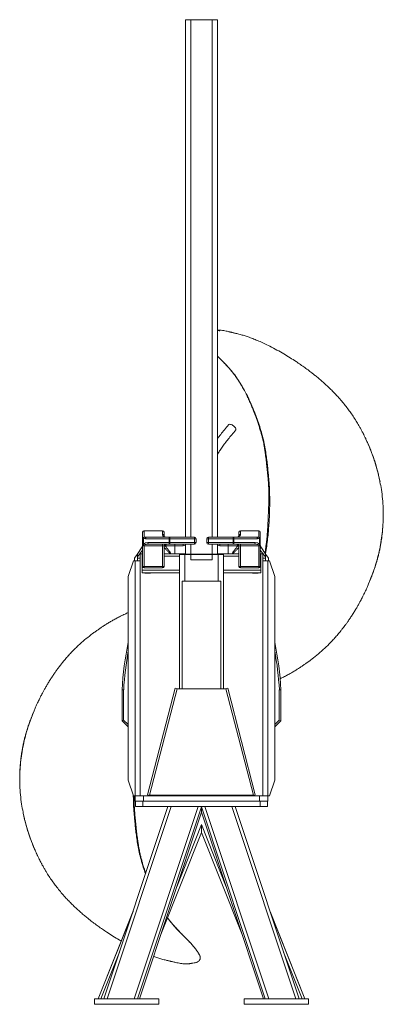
# Model space of a CAD drawing. Header units: millimetres. Extents: x 12 to 692, y 25 to 1867.
import ezdxf

# ---------------------------------------------------------------- set-up
doc = ezdxf.new("R2010")
doc.units = ezdxf.units.MM

msp = doc.modelspace()

# ---------------------------------------------------------------- linework, layer by layer
at = {"color": 7, "linetype": 'Continuous', "lineweight": 15}
for p, q in [((321.9, 899.5), (321.9, 1867.5)), ((331.9, 1867.5), (321.9, 1867.5)), ((371.9, 1867.5), (331.9, 1867.5)), ((331.9, 899.5), (331.9, 1867.5)), ((381.9, 1867.5), (371.9, 1867.5)), ((371.9, 899.5), (371.9, 1867.5)), ((381.9, 899.5), (381.9, 1867.5)), ((381.9, 1285.8), (386.2, 1285.7)), ((658.8, 1083.8), (658.6, 1084.3)), ((691.7, 943.9), (691.7, 944.4)), ((241.9, 896.9), (241.9, 908.5)), ((244.9, 911.5), (278.9, 911.5)), ((278.9, 911.3), (244.9, 911.3)), ((244.9, 911.3), (244.9, 899.7)), ((278.9, 911.3), (278.9, 911.5)), ((278.9, 905.3), (278.9, 911.3)), ((281.9, 908.5), (281.9, 902.5)), ((421.9, 902.5), (421.9, 908.5)), ((424.9, 911.5), (424.9, 911.3)), ((424.9, 911.5), (458.9, 911.5)), ((424.9, 911.3), (424.9, 905.3)), ((458.9, 911.3), (424.9, 911.3)), ((458.9, 911.5), (458.9, 911.3)), ((458.9, 899.7), (458.9, 911.3)), ((461.9, 908.5), (461.9, 896.9)), ((243.4, 896.9), (241.9, 896.9)), ((241.9, 886.9), (241.9, 896.9)), ((243.4, 886.9), (241.9, 886.9)), ((241.9, 883.2), (241.9, 886.9)), ((243.4, 896.9), (243.4, 886.9)), ((243.6, 896.9), (243.4, 896.9)), ((244.9, 899.7), (245.1, 899.7)), ((244.9, 885), (244.9, 883.2)), ((245.1, 899.7), (282.7, 899.7)), ((291.2, 896.5), (247.4, 896.5)), ((248.9, 899.5), (292.7, 899.5)), ((251.6, 889.2), (291.2, 889.2)), ((292.7, 886.2), (253.1, 886.2)), ((278.9, 883.2), (278.9, 886.2)), ((282.1, 886.2), (282.1, 886.2)), ((283.3, 883.7), (282.2, 884.4)), ((292.7, 896.5), (291.2, 896.5)), ((291.2, 889.2), (291.2, 896.5)), ((291.2, 889.2), (292.7, 889.2)), ((292.7, 899.5), (338.9, 899.5)), ((292.7, 899.5), (292.7, 896.5)), ((292.7, 896.5), (292.7, 889.2)), ((338.9, 896.5), (292.7, 896.5)), ((292.7, 889.2), (338.9, 889.2)), ((292.7, 889.2), (292.7, 886.2)), ((338.9, 886.2), (292.7, 886.2)), ((301.9, 883.2), (301.9, 886.2)), ((317.9, 883.2), (317.9, 886.2)), ((321.9, 867.5), (321.9, 886.2)), ((331.9, 867.5), (331.9, 886.2)), ((338.9, 899.5), (338.9, 896.5)), ((338.9, 889.2), (338.9, 896.5)), ((341.9, 896.5), (338.9, 896.5)), ((338.9, 889.2), (341.9, 889.2)), ((338.9, 886.2), (338.9, 889.2)), ((341.9, 896.5), (341.9, 889.2)), ((361.9, 889.2), (361.9, 896.5)), ((364.9, 896.5), (361.9, 896.5)), ((364.9, 889.2), (361.9, 889.2)), ((364.9, 899.5), (411.1, 899.5)), ((364.9, 899.5), (364.9, 896.5)), ((411.1, 896.5), (364.9, 896.5)), ((364.9, 896.5), (364.9, 889.2)), ((364.9, 889.2), (364.9, 886.2)), ((364.9, 889.2), (411.1, 889.2)), ((411.1, 886.2), (364.9, 886.2)), ((371.9, 867.5), (371.9, 886.2)), ((381.9, 867.5), (381.9, 886.2)), ((385.9, 886.2), (385.9, 883.2)), ((401.9, 886.2), (401.9, 883.2)), ((411.1, 899.5), (411.1, 896.5)), ((411.1, 899.5), (455, 899.5)), ((412.6, 896.5), (411.1, 896.5)), ((411.1, 889.2), (411.1, 896.5)), ((411.1, 889.2), (411.1, 886.2)), ((411.1, 889.2), (412.6, 889.2)), ((450.8, 886.2), (411.1, 886.2)), ((412.6, 896.5), (412.6, 889.2)), ((456.5, 896.5), (412.6, 896.5)), ((412.6, 889.2), (452.3, 889.2)), ((421.6, 884.4), (420.5, 883.7)), ((421.2, 899.7), (458.8, 899.7)), ((421.8, 886.2), (421.8, 886.2)), ((424.9, 886.2), (424.9, 883.2)), ((458.8, 899.7), (458.9, 899.7)), ((458.9, 883.2), (458.9, 885)), ((460.4, 896.9), (460.3, 896.9)), ((460.4, 886.9), (460.4, 896.9)), ((461.9, 896.9), (460.4, 896.9)), ((460.4, 886.9), (461.9, 886.9)), ((461.9, 896.9), (461.9, 886.9)), ((461.9, 886.9), (461.9, 883.2)), ((226.9, 860.2), (231.5, 867)), ((231.5, 867), (241.1, 881.2)), ((241.9, 875.3), (232.5, 862.8)), ((237.2, 415.6), (237.2, 868)), ((237.2, 868), (241.3, 868)), ((241.9, 868), (241.3, 868)), ((241.3, 868), (241.3, 864)), ((244.9, 883.2), (241.9, 883.2)), ((241.9, 844.8), (241.9, 883.2)), ((278.9, 883.2), (244.9, 883.2)), ((244.9, 883.2), (244.9, 844.8)), ((278.9, 883.2), (281.9, 883.2)), ((278.9, 844.8), (278.9, 883.2)), ((281.9, 883.2), (281.9, 844.8)), ((310.7, 868), (281.9, 868)), ((301.9, 883.2), (284.3, 883.2)), ((317.9, 883.2), (301.9, 883.2)), ((301.9, 883.2), (301.9, 868)), ((310.7, 868), (310.7, 867)), ((310.7, 868), (321.9, 868)), ((310.7, 615.4), (310.7, 867)), ((310.7, 867), (320.7, 867)), ((383.1, 867.5), (320.7, 867.5)), ((320.7, 867.5), (320.7, 867)), ((320.7, 817.3), (320.7, 867)), ((320.7, 867), (331.8, 867)), ((331.8, 867), (331.8, 856.9)), ((372, 867), (331.8, 867)), ((372, 867), (372, 856.9)), ((372, 867), (383.1, 867)), ((381.9, 868), (393.2, 868)), ((383.1, 867.5), (383.1, 867)), ((383.1, 867), (393.2, 867)), ((383.1, 867), (383.1, 817.3)), ((401.9, 883.2), (385.9, 883.2)), ((421.9, 868), (393.2, 868)), ((393.2, 868), (393.2, 867)), ((393.2, 615.4), (393.2, 867)), ((419.6, 883.2), (401.9, 883.2)), ((401.9, 868), (401.9, 883.2)), ((421.9, 883.2), (424.9, 883.2)), ((421.9, 844.8), (421.9, 883.2)), ((458.9, 883.2), (424.9, 883.2)), ((424.9, 883.2), (424.9, 844.8)), ((461.9, 883.2), (458.9, 883.2)), ((458.9, 844.8), (458.9, 883.2)), ((461.9, 883.2), (461.9, 844.8)), ((471.3, 862.8), (461.9, 875.3)), ((462.6, 868), (461.9, 868)), ((462.6, 868), (462.6, 864)), ((462.6, 868), (466.6, 868)), ((462.8, 881.2), (472.4, 867)), ((466.6, 868), (466.6, 415.6)), ((472.4, 867), (476.9, 860.2)), ((225, 855.2), (215.1, 826)), ((227.8, 855.2), (225, 855.2)), ((226.9, 860.2), (226.9, 855.2)), ((227.8, 855.2), (237.2, 855.2)), ((227.8, 855.2), (227.8, 415.6)), ((232.4, 860.1), (232.4, 855.2)), ((237.2, 860.1), (232.4, 860.1)), ((241.3, 837.9), (241.3, 864)), ((241.9, 864), (241.3, 864)), ((310.7, 864), (281.9, 864)), ((372, 856.9), (331.8, 856.9)), ((421.9, 864), (393.2, 864)), ((462.6, 864), (461.9, 864)), ((462.6, 837.9), (462.6, 864)), ((471.5, 860.1), (466.6, 860.1)), ((466.6, 855.2), (476.1, 855.2)), ((471.5, 855.2), (471.5, 860.1)), ((476.1, 855.2), (476.1, 415.6)), ((476.1, 855.2), (478.8, 855.2)), ((476.9, 860.2), (476.9, 855.2)), ((478.8, 855.2), (488.8, 826)), ((241.3, 832.8), (241.3, 837.9)), ((241.3, 837.9), (310.7, 837.9)), ((246.3, 832.8), (241.3, 832.8)), ((244.9, 844.8), (241.9, 844.8)), ((244.9, 844.8), (278.9, 844.8)), ((244.9, 844.8), (244.9, 841.8)), ((244.9, 841.8), (278.9, 841.8)), ((256.4, 832.8), (246.3, 832.8)), ((246.3, 831.8), (246.3, 832.8)), ((256.4, 831.8), (246.3, 831.8)), ((310.7, 832.8), (256.4, 832.8)), ((256.4, 831.8), (256.4, 832.8)), ((278.9, 844.8), (281.9, 844.8)), ((278.9, 841.8), (278.9, 844.8)), ((393.2, 837.9), (462.6, 837.9)), ((447.5, 832.8), (393.2, 832.8)), ((421.9, 844.8), (424.9, 844.8)), ((458.9, 844.8), (424.9, 844.8)), ((424.9, 844.8), (424.9, 841.8)), ((424.9, 841.8), (458.9, 841.8)), ((457.6, 832.8), (447.5, 832.8)), ((447.5, 831.8), (447.5, 832.8)), ((457.6, 831.8), (447.5, 831.8)), ((462.6, 832.8), (457.6, 832.8)), ((457.6, 831.8), (457.6, 832.8)), ((461.9, 844.8), (458.9, 844.8)), ((458.9, 841.8), (458.9, 844.8)), ((462.6, 837.9), (462.6, 832.8)), ((215.1, 444.7), (215.1, 826)), ((315.7, 615.4), (315.7, 817.3)), ((315.7, 817.3), (388.1, 817.3)), ((388.1, 817.3), (388.1, 615.4)), ((488.8, 444.7), (488.8, 826)), ((206.4, 614), (203.4, 614.1)), ((203.4, 614.1), (203.4, 556.1)), ((206.4, 614), (206.4, 557.3)), ((251.3, 417.3), (302.9, 617)), ((254.8, 416.6), (306.7, 615.4)), ((302.9, 617), (309.1, 615.4)), ((306.7, 615.4), (397.2, 615.4)), ((394.7, 615.4), (401, 617)), ((397.2, 615.4), (449, 416.6)), ((452.5, 417.3), (401, 617)), ((497.4, 614), (500.4, 614.1)), ((497.4, 614), (497.4, 557.3)), ((500.4, 614.1), (500.4, 556.1)), ((206.4, 557.3), (203.4, 556.1)), ((203.4, 556.1), (215.1, 544.5)), ((206.4, 557.3), (215.1, 548.7)), ((497.4, 557.3), (488.8, 548.7)), ((500.4, 556.1), (488.8, 544.5)), ((497.4, 557.3), (500.4, 556.1)), ((12.1, 444.3), (12.1, 443.7)), ((215.1, 444.7), (225, 415.6)), ((488.8, 444.7), (478.8, 415.6)), ((225, 415.6), (227.8, 415.6)), ((227.8, 415.6), (228.2, 415.6)), ((228.2, 405.5), (228.2, 415.6)), ((243.3, 415.6), (228.2, 415.6)), ((243.3, 405.5), (228.2, 405.5)), ((228.4, 395.5), (228.4, 405.5)), ((242.4, 395.5), (242.4, 405.5)), ((243.3, 405.5), (243.3, 415.6)), ((460.6, 415.6), (243.3, 415.6)), ((460.6, 405.5), (243.3, 405.5)), ((251.3, 417.3), (254.8, 416.4)), ((254.8, 415.6), (254.8, 416.6)), ((449, 416.6), (254.8, 416.6)), ((449, 416.4), (452.5, 417.3)), ((449, 415.6), (449, 416.6)), ((460.6, 405.5), (460.6, 415.6)), ((475.7, 415.6), (460.6, 415.6)), ((475.7, 405.5), (460.6, 405.5)), ((461.4, 405.5), (461.4, 395.5)), ((475.4, 395.5), (475.4, 405.5)), ((475.7, 405.5), (475.7, 415.6)), ((475.7, 415.6), (476.1, 415.6)), ((478.8, 415.6), (476.1, 415.6)), ((289.1, 395.5), (169.5, 35.5)), ((175.4, 35.5), (295, 395.5)), ((225.9, 35.5), (345.5, 395.5)), ((228.4, 395.5), (242.4, 395.5)), ((232.6, 35.5), (351.9, 394.7)), ((242.4, 395.5), (461.4, 395.5)), ((351.9, 394.7), (351.9, 395.5)), ((351.9, 394.7), (471.2, 35.5)), ((351.9, 384.7), (351.9, 394.7)), ((358.4, 395.5), (478, 35.5)), ((408.9, 395.5), (528.4, 35.5)), ((534.3, 35.5), (414.8, 395.5)), ((461.4, 395.5), (475.4, 395.5)), ((235.9, 35.5), (351.9, 384.7)), ((235.9, 35.5), (351.9, 384.7)), ((351.9, 384.7), (467.9, 35.5)), ((351.9, 384.7), (467.9, 35.5)), ((351.9, 384.7), (351.9, 384.7)), ((351.9, 361.8), (305.6, 245.3)), ((351.9, 361.8), (351.9, 347.1)), ((398.2, 245.3), (351.9, 361.8)), ((275.9, 155.8), (351.9, 347.1)), ((351.9, 347.1), (428, 155.8)), ((45, 304.4), (45.3, 303.9)), ((223.9, 199.2), (158.8, 35.5)), ((223.8, 198.8), (158.9, 35.5)), ((545, 35.5), (480, 199.2)), ((545, 35.5), (480.1, 198.8)), ((198.6, 123.1), (163.8, 35.5)), ((349.5, 110.9), (348.4, 108.6)), ((349.5, 115), (349.4, 115.2)), ((540.1, 35.5), (505.2, 123.1)), ((151.9, 35.5), (271.9, 35.5)), ((151.9, 35.5), (151.9, 25.5)), ((151.9, 25.5), (271.9, 25.5)), ((271.9, 35.5), (271.9, 25.5)), ((431.9, 35.5), (431.9, 25.5)), ((431.9, 35.5), (551.9, 35.5)), ((431.9, 25.5), (551.9, 25.5)), ((551.9, 35.5), (551.9, 25.5))]:
    msp.add_line(p, q, dxfattribs=at)
at = {"color": 7, "linetype": 'Continuous', "lineweight": 15, "flags": 128}
for points in [[(415.9, 1099.9), (416, 1100.1), (416.3, 1100.9), (416.3, 1101.9), (415.9, 1103), (415.3, 1104.2), (414.4, 1105.4), (413.2, 1106.5), (411.9, 1107.6), (410.5, 1108.6), (409, 1109.4), (407.6, 1110), (406.2, 1110.4), (404.9, 1110.5), (403.8, 1110.4), (403, 1110), (402.6, 1109.6)], [(244.9, 885), (244.3, 885.1), (243.8, 885.2), (243.3, 885.3), (242.8, 885.6), (242.4, 885.9), (242.2, 886.2), (242, 886.5), (241.9, 886.9)], [(248.9, 899.5), (248.6, 899.4), (248.3, 899.3), (248.1, 899), (247.8, 898.6), (247.7, 898.2), (247.5, 897.6), (247.4, 897.1), (247.4, 896.5)], [(251.6, 889.2), (251.6, 888.6), (251.7, 888), (251.8, 887.5), (252, 887.1), (252.2, 886.7), (252.5, 886.4), (252.8, 886.2), (253.1, 886.2)], [(292.7, 899.5), (292.4, 899.4), (292.2, 899.3), (291.9, 899), (291.7, 898.6), (291.5, 898.2), (291.3, 897.6), (291.3, 897.1), (291.2, 896.5)], [(291.2, 889.2), (291.3, 888.6), (291.3, 888), (291.5, 887.5), (291.7, 887.1), (291.9, 886.7), (292.2, 886.4), (292.4, 886.2), (292.7, 886.2)], [(411.1, 899.5), (411.4, 899.4), (411.7, 899.3), (412, 899), (412.2, 898.6), (412.4, 898.2), (412.5, 897.6), (412.6, 897.1), (412.6, 896.5)], [(412.6, 889.2), (412.6, 888.6), (412.5, 888), (412.4, 887.5), (412.2, 887.1), (412, 886.7), (411.7, 886.4), (411.4, 886.2), (411.1, 886.2)], [(452.3, 889.2), (452.3, 888.6), (452.2, 888), (452, 887.5), (451.8, 887.1), (451.6, 886.7), (451.4, 886.4), (451.1, 886.2), (450.8, 886.2)], [(455, 899.5), (455.2, 899.4), (455.5, 899.3), (455.8, 899), (456, 898.6), (456.2, 898.2), (456.3, 897.6), (456.4, 897.1), (456.5, 896.5)], [(461.9, 886.9), (461.9, 886.5), (461.7, 886.2), (461.4, 885.9), (461, 885.6), (460.6, 885.3), (460.1, 885.2), (459.5, 885.1), (458.9, 885)]]:
    msp.add_lwpolyline(points, dxfattribs=at)
at = {"color": 7, "linetype": 'Continuous', "lineweight": 15}
for centre, radius, start, end in [((244.9, 908.5), 3, 100.9007, 180), ((244.9, 908.5), 3, 90, 100.9007), ((278.9, 908.5), 3, 0, 90), ((279, 908.4), 2.9, 2.2028, 92.0452), ((284.9, 905.3), 6, 180, 248.1986), ((279, 902.4), 2.9, 2.2028, 92.0452), ((418.9, 905.3), 6, 291.8014, 0), ((424.9, 908.5), 3, 90, 180), ((424.8, 908.4), 2.9, 87.9548, 177.7972), ((424.8, 902.4), 2.9, 87.9548, 177.7972), ((458.9, 908.5), 3, 0, 90), ((459, 908.4), 2.9, 2.2028, 92.0452), ((244.8, 896.8), 2.9, 87.9548, 177.7972), ((247.6, 896.5), 4.17, 129.29, 173.9393), ((249.3, 890.1), 6.73, 208.9783, 229.3769), ((247.7, 896.5), 4.17, 129.29, 173.9393), ((284.9, 902.5), 3, 180, 248.1986), ((284.9, 883.2), 3, 90, 180), ((283.3, 898.2), 1.58, 69.4119, 110.5881), ((286.1, 883.4), 2.75, 93.1262, 173.67), ((284.9, 902.5), 3, 248.1986, 270), ((287.1, 883.4), 2.84, 93.7589, 183.3205), ((317.9, 889.2), 6, 270, 311.8103), ((338.9, 896.5), 3, 0, 90), ((338.9, 889.2), 3, 270, 0), ((364.9, 896.5), 3, 90, 180), ((364.9, 889.2), 3, 180, 270), ((385.9, 889.2), 6, 228.1897, 270), ((416.8, 883.4), 2.84, 356.6795, 86.2411), ((417.8, 883.4), 2.75, 6.33, 86.8738), ((418.9, 902.5), 3, 270, 291.8014), ((418.9, 883.2), 3, 0, 90), ((418.9, 902.5), 3, 291.8014, 0), ((420.6, 898.2), 1.58, 69.4119, 110.5881), ((456.2, 896.5), 4.17, 6.0607, 50.71), ((456.3, 896.5), 4.17, 6.0607, 50.71), ((459, 896.8), 2.9, 2.2028, 92.0452), ((454.5, 890.1), 6.73, 310.6231, 331.0217), ((243.3, 880.4), 2.38, 159.7064, 234.5029), ((280.1, 885.2), 3.54, 300.8053, 335.8704), ((423.7, 885.2), 3.54, 204.1296, 239.1947), ((460.5, 880.4), 2.38, 305.4971, 20.2936), ((250.6, 890), 32.7, 236.2213, 236.3792), ((453.2, 890), 32.7, 303.6208, 303.7787), ((244.9, 844.8), 3, 180, 270), ((278.9, 844.8), 3, 270, 0), ((424.9, 844.8), 3, 180, 270), ((458.9, 844.8), 3, 270, 0), ((824.3, 577.9), 621.9, 168.4092, 176.6681), ((-120.4, 577.9), 621.9, 3.3319, 11.5908), ((824.3, 577.9), 618.9, 169.8454, 176.6601), ((-120.4, 577.9), 618.9, 3.3399, 10.1546)]:
    msp.add_arc(centre, radius, start, end, dxfattribs=at)
for centre, major_axis, ratio, start_param, end_param in [((244.9, 908.5), (2.48, -2.48), 0.677033, 2.165941, 2.356194), ((251.6, 883.2), (10.3, 0), 0.58, 1.570796, 2.478373), ((247.4, 902.5), (10.3, 0), 0.58, 4.331883, 4.712389), ((253.1, 883.2), (10.3, 0), 0.29, 1.570796, 2.478373), ((248.9, 902.5), (10.3, 0), 0.29, 4.331883, 4.712389), ((284.9, 902.5), (6, 0), 0.5, 4.331883, 4.712389), ((418.9, 902.5), (6, 0), 0.5, 4.712389, 5.092895), ((450.8, 883.2), (10.3, 0), 0.29, 0.66322, 1.570796), ((452.3, 883.2), (10.3, 0), 0.58, 0.66322, 1.570796), ((455, 902.5), (10.3, 0), 0.29, 4.712389, 5.092895), ((456.5, 902.5), (10.3, 0), 0.58, 4.712389, 5.092895), ((241.5, 860.1), (0, 25), 0.36397, 1.46503, 1.570796), ((462.4, 860.1), (0, 25), 0.36397, 4.712389, 4.818155)]:
    msp.add_ellipse(centre, major_axis=major_axis, ratio=ratio, start_param=start_param, end_param=end_param, dxfattribs=at)
for points, knots in [([(658.6, 1084.3), (657.8, 1085.9), (656.4, 1088.9), (654.3, 1093), (652.6, 1096.3), (651.3, 1098.9), (650.1, 1101.1), (648.3, 1104.3), (645.8, 1108.7), (641.8, 1115.6), (636.9, 1123.4), (631.2, 1131.8), (625.3, 1139.9), (619.1, 1147.9), (612.1, 1156.2), (605.2, 1163.9), (598.5, 1171), (591.9, 1177.5), (585, 1184.2), (577.8, 1190.6), (571, 1196.5), (565, 1201.4), (559.1, 1206.1), (552.6, 1211.1), (545.1, 1216.6), (536.9, 1222.3), (527.8, 1228.5), (517.4, 1235.2), (505.5, 1242.4), (492.8, 1249.7), (480.6, 1256.2), (469.2, 1261.8), (459.3, 1266.2), (450, 1270.1), (441.6, 1273.2), (433.6, 1275.9), (425.9, 1278.2), (419.6, 1279.9), (415, 1281), (412.4, 1281.6), (410.3, 1282.1), (408.5, 1282.5), (406.7, 1282.9), (404.5, 1283.4), (401.5, 1284.2), (397.7, 1285), (393.3, 1285.8), (387.9, 1286.7), (384.2, 1286.9), (381.9, 1287)], [0, 0, 0, 0, 0.014736, 0.028059, 0.038395, 0.045774, 0.052213, 0.059011, 0.076461, 0.094915, 0.125262, 0.153444, 0.180059, 0.208272, 0.238131, 0.270009, 0.29452, 0.320145, 0.346879, 0.374599, 0.400091, 0.421899, 0.440026, 0.462945, 0.49009, 0.517797, 0.545755, 0.582523, 0.621471, 0.662562, 0.705782, 0.738848, 0.769622, 0.798147, 0.824534, 0.846876, 0.869919, 0.893943, 0.902194, 0.910496, 0.916941, 0.92102, 0.925774, 0.932451, 0.940364, 0.952139, 0.965571, 0.979706, 1, 1, 1, 1]), ([(386.2, 1285.7), (386, 1285.7), (385.3, 1285.7), (384.1, 1285.8), (382.8, 1285.8), (382.1, 1285.9), (381.9, 1285.9)], [0, 0, 0, 0, 0.085352, 0.502238, 0.886591, 1, 1, 1, 1]), ([(381.9, 1238.2), (382.7, 1237.4), (386, 1234.1), (391.8, 1228.3), (399.8, 1219.9), (408, 1210.8), (415.9, 1200.4), (423.1, 1189.8), (430.4, 1177.6), (437.7, 1163.9), (444.7, 1148.8), (450.8, 1134.2), (456.1, 1120.2), (460.9, 1106.2), (465, 1092.2), (468.5, 1078.4), (471, 1065.2), (472.9, 1052.7), (474.4, 1040.9), (475.7, 1029.7), (476.7, 1019.1), (477.8, 1007.1), (478.8, 993.6), (479.4, 978.6), (479.5, 964.2), (479.3, 950.3), (478.8, 936.6), (478, 923.2), (476.9, 909.8), (475.6, 896.4), (473.8, 882.5), (472.4, 873.1), (471.6, 868.2), (471.6, 868.2)], [0, 0, 0, 0, 0.008645, 0.035837, 0.062398, 0.096344, 0.129194, 0.161485, 0.193085, 0.236867, 0.278864, 0.318884, 0.356838, 0.392849, 0.430945, 0.467023, 0.500983, 0.532722, 0.562653, 0.591102, 0.618056, 0.643005, 0.682623, 0.72069, 0.756659, 0.791671, 0.82628, 0.860439, 0.893714, 0.927667, 0.962606, 0.999849, 1, 1, 1, 1]), ([(381.9, 1238), (382.5, 1237.5), (384.6, 1235.3), (388.5, 1231.3), (393.9, 1225.9), (399.7, 1219.8), (405, 1213.9), (409.6, 1208.3), (413.2, 1203.6), (416.4, 1199.1), (419.1, 1195.3), (421.2, 1192.1), (422.9, 1189.5), (424.1, 1187.5), (424.9, 1186.2), (425.6, 1185), (426.4, 1183.6), (427.5, 1181.7), (429.1, 1179), (431, 1175.5), (433.4, 1171), (436.1, 1165.7), (439.3, 1159.1), (442.7, 1151.4), (446.2, 1143.4), (449.2, 1136.1), (451.7, 1129.5), (453.9, 1123.7), (455.7, 1118.7), (457, 1114.8), (458, 1111.8), (458.8, 1109.4), (459.7, 1106.7), (460.7, 1103.3), (462.1, 1098.8), (463.8, 1092.9), (465.5, 1086.2), (467, 1079.9), (468.1, 1074.7), (468.8, 1070.7), (469.4, 1067.4), (470, 1064.2), (470.5, 1060.6), (471.2, 1056.3), (471.9, 1051.2), (472.6, 1045.3), (473.4, 1038.7), (474.1, 1031.7), (474.8, 1024.8), (475.5, 1018.3), (476, 1012.6), (476.5, 1007.5), (476.9, 1002.9), (477.1, 999.1), (477.3, 995.5), (477.5, 991.9), (477.7, 988.1), (477.8, 984.5), (477.9, 981.5), (477.9, 978.6), (478, 975.4), (478, 972), (477.9, 968.7), (477.9, 965.9), (477.8, 963.5), (477.7, 960.9), (477.5, 957.7), (477.4, 953.7), (477.1, 949), (476.9, 943.9), (476.7, 939), (476.5, 934.4), (476.4, 930.3), (476.2, 926.8), (476.1, 923.2), (475.9, 919.3), (475.6, 914.9), (475.3, 910.4), (474.9, 906.2), (474.6, 901.8), (474.1, 897.1), (473.6, 892.1), (473, 887.3), (472.4, 882.5), (471.7, 877), (471.1, 872.5), (470.7, 870), (470.6, 869.6)], [0, 0, 0, 0, 0.00621, 0.023456, 0.042891, 0.064448, 0.087708, 0.103696, 0.119517, 0.13336, 0.145184, 0.155016, 0.162887, 0.168488, 0.172421, 0.175078, 0.178979, 0.184573, 0.19184, 0.202516, 0.215416, 0.230457, 0.24754, 0.271836, 0.294237, 0.314251, 0.332006, 0.347641, 0.361271, 0.372935, 0.379176, 0.38493, 0.392096, 0.401083, 0.411819, 0.428378, 0.44733, 0.464373, 0.477618, 0.488064, 0.49584, 0.503136, 0.512494, 0.523538, 0.536267, 0.55165, 0.568676, 0.58722, 0.605508, 0.621367, 0.636577, 0.649252, 0.66049, 0.671498, 0.678761, 0.687935, 0.698665, 0.707931, 0.715001, 0.721891, 0.730181, 0.739028, 0.748018, 0.75515, 0.760618, 0.766329, 0.774605, 0.784896, 0.797214, 0.810333, 0.823594, 0.835206, 0.845307, 0.854286, 0.862475, 0.872274, 0.884332, 0.895854, 0.906356, 0.916917, 0.92907, 0.942658, 0.955073, 0.965588, 0.980105, 0.997033, 1, 1, 1, 1]), ([(402.6, 1109.6), (400, 1106.5), (395.1, 1100.6), (388.1, 1092.1), (383.9, 1086.5), (381.9, 1083.9)], [0, 0, 0, 0, 0.367323, 0.708167, 1, 1, 1, 1]), ([(381.9, 1054.7), (383.2, 1056.7), (385.9, 1061.1), (390.5, 1067.8), (395.9, 1075.2), (401.9, 1083), (408.7, 1091.3), (413.4, 1096.9), (415.9, 1099.9)], [0, 0, 0, 0, 0.120848, 0.267355, 0.427057, 0.602455, 0.793524, 1, 1, 1, 1]), ([(657.6, 1086.3), (659.9, 1081.4), (664.5, 1071.5), (670.6, 1056.1), (676.1, 1040), (681, 1023.3), (684.1, 1010.8), (685.3, 1004), (685.5, 1003.1)], [0, 0, 0, 0, 0.1847684, 0.3745109, 0.564283, 0.7654878, 0.9665639, 1, 1, 1, 1]), ([(685.6, 1003.1), (685.2, 1004.7), (684.3, 1009.4), (682.4, 1017.7), (679.9, 1027.5), (677.1, 1037.1), (674.4, 1045.5), (671.8, 1052.8), (669.4, 1059.2), (667.4, 1064.3), (665.8, 1068.2), (664.5, 1071.2), (663, 1074.6), (661.1, 1078.9), (659.6, 1082), (658.8, 1083.8)], [0, 0, 0, 0, 0.060049, 0.16794, 0.299242, 0.416209, 0.518863, 0.608414, 0.689188, 0.76157, 0.800969, 0.837345, 0.877494, 0.931672, 1, 1, 1, 1]), ([(685.5, 1003.1), (686.4, 998.2), (688.5, 987.6), (690.5, 970.9), (691.6, 956.4), (691.6, 947.6), (691.6, 944.8)], [0, 0, 0, 0, 0.252176, 0.554525, 0.856866, 1, 1, 1, 1]), ([(691.6, 944.8), (691.7, 941.7), (691.8, 933), (691, 918.8), (689.3, 902.1), (686.7, 885.5), (683.3, 869.1), (678.6, 851.5), (672.6, 832.9), (667.4, 819.9), (664.8, 813.5)], [0, 0, 0, 0, 0.069286, 0.193356, 0.317468, 0.441573, 0.565599, 0.689491, 0.847092, 1, 1, 1, 1]), ([(664.9, 813.7), (665.6, 815.5), (667.1, 819), (669.2, 824.1), (671, 828.9), (672.7, 833.3), (674.2, 837.5), (675.7, 841.9), (677.3, 846.7), (679, 852.1), (680.8, 858.2), (682.6, 865.1), (684.3, 872.2), (685.8, 879.4), (687.1, 886.2), (688, 892.3), (688.8, 897.5), (689.3, 902), (689.8, 906.1), (690.2, 910.2), (690.6, 914.9), (691, 920.4), (691.4, 926.5), (691.6, 932.8), (691.7, 938.5), (691.7, 942.2), (691.7, 943.9)], [0, 0, 0, 0, 0.042602, 0.085792, 0.124066, 0.157742, 0.191342, 0.225274, 0.262219, 0.304527, 0.3522, 0.405251, 0.462784, 0.516036, 0.571396, 0.617427, 0.654447, 0.687776, 0.719406, 0.746451, 0.780962, 0.822939, 0.871211, 0.918215, 0.962579, 1, 1, 1, 1]), ([(232.4, 862.9), (232.5, 863.4), (232.5, 863.9), (232.5, 864.7), (232.4, 865), (232.4, 865.5), (232.4, 865.8), (232.3, 866.2), (232.3, 866.5), (232.2, 866.8), (232.2, 866.9), (232.1, 867.1), (232, 867.1), (231.9, 867.2), (231.8, 867.3), (231.7, 867.2), (231.6, 867.2), (231.6, 867.1), (231.5, 867), (231.5, 867)], [0, 0, 0, 0, 0.25, 0.25, 0.375, 0.375, 0.5, 0.5, 0.625, 0.625, 0.6875, 0.6875, 0.75, 0.75, 0.875, 0.875, 0.9375, 0.9375, 1, 1, 1, 1]), ([(241.1, 881.2), (241.3, 881.5), (241.4, 881.8), (241.6, 882.3), (241.7, 882.5), (241.9, 883.2), (241.9, 883.6), (241.9, 884)], [0, 0, 0, 0, 0.25, 0.25, 0.5, 0.5, 1, 1, 1, 1]), ([(293.9, 868), (293.5, 868.4), (291.8, 870.1), (288.8, 873.1), (285.4, 876.6), (283.1, 879), (282.2, 880.1), (281.9, 880.4)], [0, 0, 0, 0, 0.07248, 0.376278, 0.679624, 0.90644, 1, 1, 1, 1]), ([(284.3, 883.2), (284.7, 882.5), (285.7, 881.2), (287.8, 878.3), (290.5, 874.6), (293.4, 871), (295.1, 868.7), (295.7, 868)], [0, 0, 0, 0, 0.159705, 0.319543, 0.597607, 0.876063, 1, 1, 1, 1]), ([(408.2, 868), (408.7, 868.7), (410.5, 870.9), (413.3, 874.6), (416.1, 878.3), (418.2, 881.1), (419.1, 882.5), (419.6, 883.2)], [0, 0, 0, 0, 0.123928, 0.399124, 0.68045, 0.839037, 1, 1, 1, 1]), ([(421.9, 880.4), (421.7, 880.1), (420.8, 879), (418.4, 876.6), (415, 873.1), (412.1, 870.1), (410.3, 868.4), (410, 868)], [0, 0, 0, 0, 0.09356, 0.320376, 0.623722, 0.92752, 1, 1, 1, 1]), ([(461.9, 884), (461.9, 883.8), (461.9, 883.6), (462, 883.2), (462, 883), (462.2, 882.5), (462.2, 882.3), (462.5, 881.8), (462.6, 881.5), (462.8, 881.2)], [0, 0, 0, 0, 0.25, 0.25, 0.5, 0.5, 0.75, 0.75, 1, 1, 1, 1]), ([(472.4, 867), (472.3, 867), (472.3, 867.1), (472.2, 867.2), (472.2, 867.2), (472.1, 867.2), (472, 867.2), (471.9, 867.2), (471.9, 867.2), (471.8, 867.1), (471.8, 867.1), (471.7, 866.9), (471.7, 866.8), (471.6, 866.5), (471.5, 866.3), (471.5, 865.8), (471.4, 865.5), (471.4, 865), (471.4, 864.7), (471.4, 863.9), (471.4, 863.4), (471.4, 862.9)], [0, 0, 0, 0, 0.0625, 0.0625, 0.125, 0.125, 0.1875, 0.1875, 0.25, 0.25, 0.3125, 0.3125, 0.375, 0.375, 0.5, 0.5, 0.625, 0.625, 0.75, 0.75, 1, 1, 1, 1]), ([(498.8, 634.5), (500.3, 635.2), (504.2, 637.1), (510.4, 640.3), (517.2, 644), (523.5, 647.7), (529.3, 651.2), (534.8, 654.8), (540, 658.3), (545.2, 661.8), (550.4, 665.5), (557.9, 671), (567.5, 678.5), (577, 686.7), (584.5, 693.6), (590, 699.1), (595.6, 704.8), (601.2, 710.9), (605.9, 716.3), (609.6, 720.7), (612, 723.7), (614.1, 726.4), (616.3, 729.1), (618.8, 732.3), (621.7, 736.2), (624.9, 740.8), (628.5, 746), (632.4, 751.8), (636.4, 758.1), (640.2, 764.3), (643.6, 770.1), (646.6, 775.5), (649.1, 780.1), (651.1, 784), (652.7, 787.2), (654.2, 790.2), (655.7, 793.3), (657.5, 796.9), (659.6, 801.5), (662.2, 807.2), (664, 811.4), (664.9, 813.7)], [0, 0, 0, 0, 0.018992, 0.053133, 0.084307, 0.112562, 0.141063, 0.166261, 0.191077, 0.216194, 0.241625, 0.267381, 0.328295, 0.3885, 0.418917, 0.449827, 0.481988, 0.515413, 0.549084, 0.567823, 0.58333, 0.59562, 0.608517, 0.624839, 0.644591, 0.66665, 0.691843, 0.720171, 0.750965, 0.780146, 0.807021, 0.831585, 0.853837, 0.869697, 0.884128, 0.897132, 0.909259, 0.925, 0.945356, 0.970339, 1, 1, 1, 1]), ([(215.1, 758.2), (213, 757.4), (208.2, 755.3), (201, 751.7), (193.5, 747.9), (186.7, 744.2), (180.3, 740.5), (174.5, 737), (169, 733.4), (163.8, 729.9), (158.7, 726.3), (153.5, 722.7), (146, 717.2), (136.4, 709.7), (126.8, 701.4), (119.4, 694.6), (113.8, 689.1), (108.2, 683.3), (102.6, 677.2), (97.9, 671.8), (94.3, 667.5), (91.8, 664.5), (89.7, 661.8), (87.6, 659.1), (85.1, 655.8), (82.2, 651.9), (78.9, 647.4), (75.3, 642.2), (71.4, 636.3), (67.5, 630.1), (63.7, 623.9), (60.3, 618.1), (57.3, 612.7), (54.8, 608.1), (52.8, 604.2), (51.1, 600.9), (49.6, 598), (48.1, 594.9), (46.4, 591.3), (44.2, 586.6), (41.7, 580.9), (39.9, 576.7), (38.9, 574.5)], [0, 0, 0, 0, 0.025645, 0.061036, 0.093714, 0.123552, 0.150596, 0.177875, 0.201993, 0.225746, 0.249786, 0.274127, 0.29878, 0.357082, 0.414708, 0.443821, 0.473406, 0.504188, 0.536181, 0.568409, 0.586345, 0.601187, 0.612951, 0.625295, 0.640917, 0.659823, 0.680937, 0.70505, 0.732164, 0.761638, 0.789569, 0.815292, 0.838803, 0.860101, 0.875281, 0.889094, 0.901541, 0.913148, 0.928214, 0.947698, 0.97161, 1, 1, 1, 1]), ([(38.9, 574.5), (38.2, 572.7), (36.8, 569.2), (34.7, 564.1), (32.9, 559.3), (31.2, 554.9), (29.7, 550.7), (28.1, 546.3), (26.6, 541.5), (24.9, 536.1), (23.1, 529.9), (21.3, 523.1), (19.6, 516), (18, 508.7), (16.8, 501.9), (15.8, 495.8), (15.1, 490.7), (14.5, 486.2), (14.1, 482.1), (13.6, 477.9), (13.2, 473.3), (12.8, 467.8), (12.5, 461.6), (12.2, 455.4), (12.1, 449.7), (12.1, 446), (12.1, 444.3)], [0, 0, 0, 0, 0.042602, 0.085792, 0.124066, 0.157742, 0.191342, 0.225274, 0.262219, 0.304527, 0.3522, 0.405251, 0.462784, 0.516036, 0.571396, 0.617427, 0.654447, 0.687776, 0.719406, 0.746451, 0.780962, 0.822939, 0.871211, 0.918215, 0.962579, 1, 1, 1, 1]), ([(12.3, 443.3), (12.2, 446.4), (12.1, 455.1), (12.9, 469.4), (14.6, 486.1), (17.2, 502.6), (20.6, 519), (25.2, 536.7), (31.2, 555.3), (36.4, 568.3), (39, 574.6)], [0, 0, 0, 0, 0.069286, 0.193356, 0.317468, 0.441573, 0.565599, 0.689491, 0.847092, 1, 1, 1, 1]), ([(18.4, 385.1), (17.4, 389.9), (15.4, 400.6), (13.4, 417.2), (12.2, 431.8), (12.3, 440.5), (12.3, 443.3)], [0, 0, 0, 0, 0.252176, 0.554525, 0.856866, 1, 1, 1, 1]), ([(247.3, 269.6), (245.9, 273.6), (242.8, 282.4), (238.8, 296), (235.4, 309.8), (232.9, 323), (230.9, 335.5), (229.4, 347.3), (228.2, 358.5), (227.1, 369), (226, 381.1), (225, 394.6), (224.5, 407.3), (224.5, 414.8), (224.4, 417.3)], [0, 0, 0, 0, 0.085737, 0.186209, 0.281361, 0.370926, 0.454634, 0.533573, 0.608604, 0.679694, 0.745494, 0.849982, 0.950377, 1, 1, 1, 1]), ([(247.7, 270.9), (247.3, 271.9), (246.7, 273.8), (245.8, 276.4), (245, 278.7), (244.2, 281.5), (243.1, 284.9), (241.7, 289.4), (240.1, 295.3), (238.4, 301.9), (236.9, 308.2), (235.8, 313.5), (235, 317.5), (234.4, 320.8), (233.9, 324), (233.3, 327.6), (232.7, 331.9), (232, 337), (231.2, 342.8), (230.5, 349.5), (229.7, 356.5), (229, 363.4), (228.4, 369.8), (227.8, 375.6), (227.4, 380.7), (227, 385.2), (226.7, 389.1), (226.5, 392.7), (226.3, 396.3), (226.2, 400.1), (226.1, 403.6), (226, 406.7), (225.9, 409.6), (225.9, 412.6), (225.9, 414.6), (225.9, 415.6)], [0, 0, 0, 0, 0.023108, 0.039836, 0.055254, 0.07446, 0.098546, 0.127316, 0.171694, 0.222486, 0.268159, 0.303657, 0.33165, 0.352492, 0.372043, 0.397122, 0.42672, 0.460834, 0.502059, 0.54769, 0.597385, 0.646397, 0.6889, 0.729662, 0.76363, 0.793748, 0.823247, 0.842714, 0.867298, 0.896056, 0.920889, 0.939834, 0.958301, 0.980516, 1, 1, 1, 1]), ([(18.3, 385.1), (18.6, 383.4), (19.5, 378.7), (21.5, 370.4), (24, 360.6), (26.8, 351.1), (29.5, 342.7), (32.1, 335.4), (34.5, 328.9), (36.5, 323.9), (38.1, 320), (39.4, 317), (40.9, 313.5), (42.7, 309.3), (44.2, 306.2), (45, 304.4)], [0, 0, 0, 0, 0.060049, 0.16794, 0.299242, 0.416209, 0.518863, 0.608414, 0.689188, 0.76157, 0.800969, 0.837345, 0.877494, 0.931672, 1, 1, 1, 1]), ([(46.3, 301.9), (44, 306.8), (39.3, 316.7), (33.3, 332.1), (27.7, 348.2), (22.9, 364.9), (19.7, 377.3), (18.5, 384.1), (18.4, 385.1)], [0, 0, 0, 0, 0.184768, 0.374511, 0.564283, 0.765488, 0.966564, 1, 1, 1, 1]), ([(45.3, 303.9), (46.1, 302.3), (47.5, 299.3), (49.6, 295.2), (51.3, 291.9), (52.6, 289.3), (53.8, 287.1), (55.5, 283.9), (58, 279.4), (62, 272.6), (66.9, 264.8), (72.7, 256.4), (78.5, 248.3), (84.8, 240.3), (91.7, 232), (98.6, 224.3), (105.4, 217.2), (111.9, 210.6), (118.9, 204), (126, 197.6), (132.8, 191.7), (138.9, 186.7), (144.8, 182), (151.3, 177.1), (158.8, 171.5), (166.9, 165.9), (176.1, 159.7), (186.5, 153), (195.4, 147.5), (200.6, 144.5), (201.9, 143.8)], [0, 0, 0, 0, 0.0232613, 0.0442907, 0.0606059, 0.0722537, 0.0824171, 0.0931489, 0.1206925, 0.1498219, 0.1977243, 0.2422098, 0.2842209, 0.3287561, 0.3758884, 0.4262075, 0.4648975, 0.5053463, 0.5475455, 0.5913015, 0.6315402, 0.6659638, 0.694577, 0.7307545, 0.7736024, 0.8173384, 0.8614697, 0.919507, 0.9809857, 1, 1, 1, 1]), ([(346.3, 121), (346.2, 121.1), (345.1, 123.2), (342.2, 127.2), (337.6, 133.1), (332.5, 139), (326.5, 145.4), (319.6, 152.4), (312.1, 159.9), (304.1, 168.2), (296, 177.2), (290.9, 184.1), (288.4, 187.3)], [0, 0, 0, 0, 0.00325, 0.090492, 0.178353, 0.267865, 0.358776, 0.478861, 0.598308, 0.714979, 0.86409, 1, 1, 1, 1]), ([(339.4, 130.7), (339.3, 130.9), (338.7, 131.7), (337.7, 133), (336.4, 134.5), (335.1, 136.1), (333.6, 137.8), (332, 139.6), (329.2, 142.6), (325.3, 146.7), (320.4, 151.7), (315.3, 156.8), (310, 162.3), (304.2, 168.4), (298.9, 174.3), (294.3, 179.9), (291, 184.1), (289.2, 186.6), (288.5, 187.5)], [0, 0, 0, 0, 0.010811, 0.0396, 0.065011, 0.09284, 0.123126, 0.155897, 0.189985, 0.284664, 0.380301, 0.468076, 0.566987, 0.676703, 0.79508, 0.876451, 0.956972, 1, 1, 1, 1]), ([(262.4, 115), (262.5, 115), (265.1, 114), (270.3, 112.3), (278, 110), (284.2, 108.3), (288.8, 107.2), (291.4, 106.6), (293.6, 106.1), (295.4, 105.7), (297.2, 105.3), (299.4, 104.7), (302.4, 104), (306.2, 103.2), (310.6, 102.3), (316, 101.5), (322, 101), (326.9, 101.2), (329.9, 101.5), (331.2, 101.7), (332.1, 101.9), (332.7, 102), (333.1, 102.1), (333.2, 102.2), (333.2, 102.2), (333.2, 102.2)], [0, 0, 0, 0, 0.005762, 0.110799, 0.21913, 0.332075, 0.370867, 0.409896, 0.440193, 0.459374, 0.481721, 0.513113, 0.550313, 0.605674, 0.668819, 0.735273, 0.832558, 0.926844, 0.949994, 0.969724, 0.984501, 0.994371, 0.999384, 0.999908, 1, 1, 1, 1]), ([(349.5, 115), (349.3, 115.5), (348.8, 116.5), (348, 118), (347.1, 119.6), (346.6, 120.6), (346.3, 121.1)], [0, 0, 0, 0, 0.236632, 0.482954, 0.73816, 1, 1, 1, 1]), ([(348.3, 108.4), (348.4, 108.5), (348.6, 108.8), (349, 109.6), (349.3, 110.4), (349.5, 110.9)], [0, 0, 0, 0, 0.07264, 0.413819, 1, 1, 1, 1]), ([(349.5, 110.9), (349.5, 111), (349.5, 111), (349.5, 111.1), (349.5, 111.5), (349.5, 112.3), (349.5, 113.5), (349.5, 114.6), (349.5, 114.9), (349.5, 115)], [0, 0, 0, 0, 0.0155506, 0.0320256, 0.0714289, 0.1845531, 0.5224912, 0.8746231, 1, 1, 1, 1]), ([(348.4, 108.6), (348.4, 108.5), (348, 107.6), (346.8, 106.3), (344.8, 104.8), (342.6, 103.9), (339.6, 103.1), (336.4, 102.6), (334, 102.5), (333.1, 102.4)], [0, 0, 0, 0, 0.018314, 0.174222, 0.320845, 0.46439, 0.608312, 0.851132, 1, 1, 1, 1])]:
    msp.add_open_spline(points, degree=3, knots=knots, dxfattribs=at)
for points in [[(284.3, 883.2), (283.9, 883.4), (283.6, 883.6), (283.3, 883.7)], [(420.5, 883.7), (420.2, 883.6), (419.9, 883.4), (419.6, 883.2)], [(232.4, 862.7), (232.4, 862.7), (232.4, 862.8), (232.4, 862.9)], [(232.5, 862.8), (232.5, 862.8), (232.5, 862.7), (232.4, 862.7)], [(471.4, 862.7), (471.4, 862.7), (471.4, 862.8), (471.3, 862.8)], [(471.4, 862.9), (471.4, 862.8), (471.4, 862.7), (471.4, 862.7)]]:
    msp.add_open_spline(points, degree=3, dxfattribs=at)

doc.saveas('drawing.dxf')
